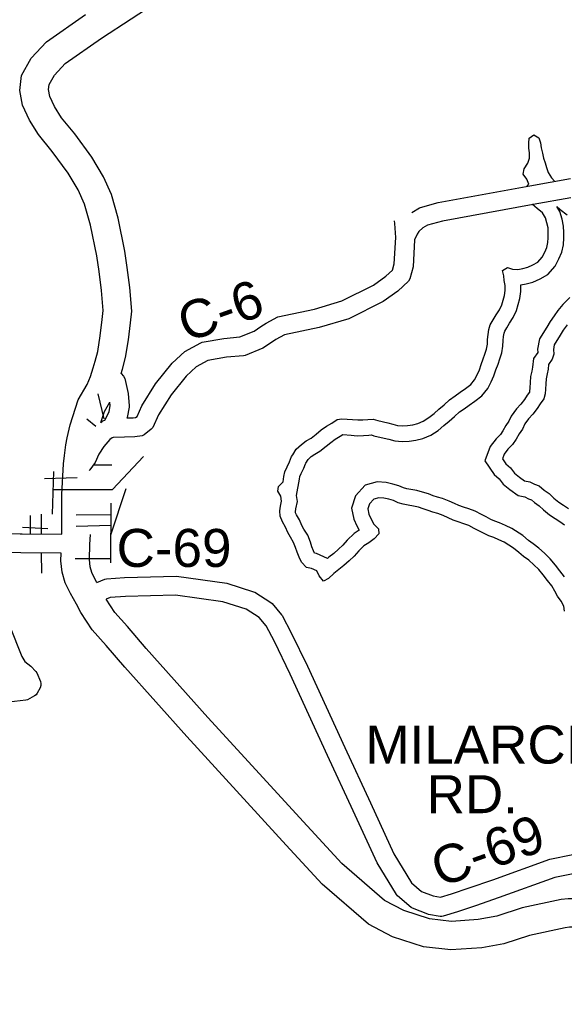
# Model space of a CAD drawing. Header units: feet. Extents: x 2324188 to 2324820, y 186207 to 186678.
# Tile 5 of 41: x 2324288 to 2324310, y 186383 to 186424. Entities that reach past the tile are written whole.
import ezdxf

# ---------------------------------------------------------------- set-up
doc = ezdxf.new("R2010")
doc.units = ezdxf.units.FT
doc.header["$MEASUREMENT"] = 0
doc.linetypes.add('waterex', pattern=[0])
for name, color, linetype in [('RD_X_Cells', 7, 'Continuous'), ('STREET-RURAL', 14, 'Continuous'), ('STREET-URBAN', 15, 'Continuous'), ('UT_X_Water', 133, 'waterex')]:
    doc.layers.add(name, color=color, linetype=linetype)
doc.styles.add('ROAD', font='arial.ttf', dxfattribs={"height": 400})

msp = doc.modelspace()

# ---------------------------------------------------------------- linework, layer by layer
at = {"layer": 'RD_X_Cells', "color": 2, "linetype": 'Continuous'}
for points in [[(2324292.001, 186413.318), (2324291.909, 186413.998), (2324291.626, 186415.354), (2324291.347, 186416.33), (2324291.019, 186417.061), (2324290.547, 186417.864), (2324289.836, 186418.826), (2324289.294, 186419.493), (2324288.998, 186419.96), (2324288.812, 186420.366), (2324288.758, 186420.654), (2324288.783, 186420.872), (2324288.997, 186421.253), (2324289.447, 186421.735), (2324290.94, 186422.78), (2324293.393, 186424.389), (2324295.861, 186426.014), (2324296.682, 186426.521), (2324296.857, 186426.642)], [(2324290.837, 186413.16), (2324290.751, 186413.799), (2324290.485, 186415.072), (2324290.241, 186415.926), (2324289.973, 186416.522), (2324289.566, 186417.216), (2324288.908, 186418.106), (2324288.339, 186418.806), (2324287.964, 186419.399), (2324287.684, 186420.007), (2324287.571, 186420.612), (2324287.644, 186421.242), (2324288.042, 186421.951), (2324288.673, 186422.627), (2324290.282, 186423.752)], [(2324289.527, 186406.299), (2324289.644, 186406.829), (2324289.98, 186407.863), (2324290.35, 186408.492), (2324290.489, 186408.828), (2324290.592, 186409.178), (2324290.674, 186409.452), (2324290.783, 186409.855), (2324290.885, 186410.506), (2324290.969, 186411.178), (2324291.012, 186411.542), (2324290.944, 186412.37), (2324290.837, 186413.16)], [(2324291.748, 186408.947), (2324291.803, 186409.131), (2324291.933, 186409.609), (2324292.048, 186410.342), (2324292.135, 186411.037), (2324292.192, 186411.522), (2324292.112, 186412.497), (2324292.001, 186413.318)], [(2324290.913, 186406.933), (2324291.057, 186407.379), (2324291.283, 186407.762)], [(2324289.306, 186402.329), (2324289.297, 186403.965), (2324289.375, 186405.228), (2324289.419, 186405.569), (2324289.462, 186406.005), (2324289.527, 186406.299)], [(2324290.747, 186400.334), (2324290.696, 186400.428), (2324290.542, 186400.738), (2324290.477, 186400.976), (2324290.443, 186401.274), (2324290.462, 186401.902), (2324290.48, 186402.307)], [(2324298.729, 186389.321), (2324298.563, 186389.502), (2324294.457, 186393.975), (2324291.904, 186396.834), (2324291.134, 186397.739), (2324290.552, 186398.379), (2324290.088, 186399.092), (2324289.902, 186399.437), (2324289.655, 186399.882), (2324289.438, 186400.32), (2324289.321, 186400.753), (2324289.266, 186401.224), (2324289.276, 186401.539)], [(2324299.593, 186390.117), (2324299.427, 186390.297), (2324295.328, 186394.763), (2324292.789, 186397.606), (2324292.015, 186398.515), (2324291.484, 186399.099), (2324291.129, 186399.645)], [(2324314.492, 186386.234), (2324313.649, 186386.589), (2324312.842, 186386.926), (2324312.099, 186387.108), (2324311.97, 186387.124), (2324311.343, 186387.234), (2324310.747, 186387.295), (2324310.193, 186387.287), (2324309.9, 186387.264), (2324308.29, 186386.914), (2324307.246, 186386.579), (2324306.482, 186386.432), (2324305.374, 186386.358), (2324304.475, 186386.457), (2324303.41, 186386.806), (2324302.622, 186387.225), (2324300.859, 186388.743), (2324299.593, 186390.117)], [(2324317.864, 186382.939), (2324316.562, 186383.675), (2324314.396, 186385), (2324313.195, 186385.506), (2324312.475, 186385.807), (2324311.884, 186385.951), (2324311.793, 186385.963), (2324311.181, 186386.07), (2324310.696, 186386.12), (2324310.249, 186386.114), (2324310.073, 186386.099), (2324308.595, 186385.778), (2324307.537, 186385.439), (2324306.632, 186385.265), (2324305.349, 186385.179), (2324304.226, 186385.303), (2324302.948, 186385.721), (2324301.955, 186386.25), (2324300.041, 186387.897), (2324298.729, 186389.321)]]:
    msp.add_lwpolyline(points, dxfattribs=at)
at = {"layer": 'RD_X_Cells'}
for points in [[(2324303.74, 186415.592), (2324304.058, 186415.776), (2324304.104, 186415.795), (2324304.83, 186415.997), (2324308.609, 186416.689), (2324310.296, 186416.985)], [(2324310.303, 186416.191), (2324308.747, 186415.918), (2324305.006, 186415.233), (2324304.385, 186415.061), (2324304.197, 186414.952), (2324304.03, 186414.806), (2324303.963, 186414.688), (2324303.858, 186414.462), (2324303.798, 186413.35), (2324303.662, 186412.847), (2324303.605, 186412.753), (2324303.167, 186412.348), (2324302.565, 186411.923), (2324301.142, 186411.209), (2324299.926, 186410.841), (2324298.488, 186410.537), (2324298.134, 186410.354), (2324297.947, 186410.229), (2324297.6, 186409.999), (2324296.861, 186409.697), (2324296.805, 186409.683), (2324296.096, 186409.617), (2324295.326, 186409.486), (2324294.844, 186409.219), (2324294.436, 186408.84), (2324293.809, 186408.063), (2324293.298, 186407.24), (2324293.053, 186406.721), (2324292.995, 186406.649), (2324292.703, 186406.422), (2324292.611, 186406.383), (2324292.309, 186406.337), (2324291.893, 186406.331), (2324291.418, 186406.317), (2324291.377, 186406.301), (2324291.287, 186406.225), (2324291.033, 186405.935), (2324290.829, 186405.622), (2324290.682, 186405.283), (2324290.465, 186404.978), (2324290.431, 186404.947)], [(2324291.748, 186408.947), (2324291.851, 186408.836), (2324291.9, 186408.742), (2324292.033, 186408.121), (2324292.084, 186407.617), (2324292.082, 186407.561), (2324292.003, 186407.141), (2324291.991, 186407.115), (2324292.244, 186407.119), (2324292.343, 186407.134), (2324292.405, 186407.182), (2324292.61, 186407.615), (2324293.169, 186408.518), (2324293.862, 186409.376), (2324294.381, 186409.858), (2324295.033, 186410.219), (2324295.096, 186410.241), (2324295.993, 186410.394), (2324296.646, 186410.455), (2324297.232, 186410.694), (2324297.514, 186410.881), (2324297.736, 186411.029), (2324298.221, 186411.281), (2324299.731, 186411.6), (2324300.851, 186411.939), (2324302.161, 186412.597), (2324302.673, 186412.958), (2324302.95, 186413.214), (2324303.021, 186413.475), (2324303.079, 186414.555), (2324303.036, 186415.139), (2324303.035, 186415.239), (2324303.035, 186415.239), (2324303.035, 186415.239)], [(2324286.316, 186407.696), (2324286.316, 186407.696), (2324286.588, 186407.394), (2324286.618, 186407.348), (2324286.808, 186406.954), (2324286.954, 186406.405), (2324286.975, 186405.523), (2324286.893, 186404.461), (2324286.691, 186403.381), (2324286.513, 186402.691), (2324286.461, 186402.446), (2324286.844, 186402.35), (2324287.583, 186402.342), (2324287.583, 186402.342), (2324287.617, 186402.342), (2324287.673, 186402.341), (2324287.673, 186402.341), (2324289.305, 186402.322)], [(2324290.913, 186406.933), (2324290.947, 186406.962), (2324291.001, 186406.994), (2324291.072, 186407.022), (2324291.136, 186407.128), (2324291.251, 186407.379), (2324291.297, 186407.623), (2324291.283, 186407.762)], [(2324289.276, 186401.539), (2324287.606, 186401.559), (2324286.742, 186401.568), (2324286.285, 186401.683), (2324286.268, 186401.452), (2324286.252, 186401.096), (2324286.302, 186400.769), (2324286.622, 186399.836), (2324287.655, 186397.282), (2324287.78, 186397.068), (2324288.018, 186396.883), (2324288.228, 186396.668), (2324288.268, 186396.608), (2324288.422, 186396.254), (2324288.438, 186396.168), (2324288.434, 186396.08), (2324288.411, 186395.995), (2324288.289, 186395.764), (2324288.24, 186395.704), (2324288.181, 186395.655), (2324287.888, 186395.497), (2324287.815, 186395.475)], [(2324290.747, 186400.334), (2324291.081, 186400.473), (2324291.142, 186400.487), (2324291.894, 186400.539), (2324294.038, 186400.593), (2324296.117, 186400.299), (2324297.217, 186399.951), (2324297.263, 186399.93), (2324297.933, 186399.51), (2324297.979, 186399.469), (2324298.371, 186399.003), (2324298.395, 186398.968), (2324298.769, 186398.251), (2324299.436, 186396.886), (2324300.973, 186393.523), (2324302.04, 186391.24), (2324303.001, 186389.139), (2324303.726, 186387.952), (2324304.143, 186387.596), (2324304.626, 186387.407), (2324304.928, 186387.357), (2324305.387, 186387.493), (2324306.11, 186387.736), (2324307.086, 186388.078), (2324309.439, 186388.928), (2324310.38, 186389.116)], [(2324310.464, 186388.335), (2324309.649, 186388.172), (2324307.349, 186387.341), (2324306.364, 186386.996), (2324305.624, 186386.747), (2324305.036, 186386.572), (2324304.977, 186386.564), (2324304.917, 186386.565), (2324304.437, 186386.645), (2324304.398, 186386.656), (2324303.766, 186386.902), (2324303.71, 186386.936), (2324303.146, 186387.417), (2324303.106, 186387.464), (2324302.308, 186388.771), (2324301.329, 186390.911), (2324300.262, 186393.195), (2324298.728, 186396.552), (2324298.071, 186397.898), (2324297.731, 186398.549), (2324297.439, 186398.895), (2324296.91, 186399.227), (2324295.943, 186399.533), (2324293.993, 186399.809), (2324291.931, 186399.757), (2324291.292, 186399.713), (2324291.129, 186399.645)], [(2324287.815, 186395.475), (2324287.35, 186395.426), (2324286.484, 186395.325), (2324285.816, 186395.333), (2324284.9, 186395.533), (2324283.974, 186395.726), (2324282.786, 186395.84), (2324282.049, 186395.892), (2324280.997, 186395.995), (2324280.448, 186396.042), (2324279.13, 186396.124), (2324278.337, 186396.136), (2324277.429, 186396.062), (2324276.714, 186395.964)]]:
    msp.add_lwpolyline(points, dxfattribs=at)
at = {"layer": 'STREET-RURAL'}
for p, q in [((2324291.399, 186404.166), (2324292.666, 186405.529)), ((2324290.62, 186405.179), (2324291.37, 186405.186)), ((2324288.584, 186404.62), (2324289.48, 186404.647)), ((2324288.912, 186403.146), (2324288.972, 186404.915)), ((2324289.48, 186404.647), (2324289.929, 186404.661)), ((2324288.945, 186404.169), (2324290.283, 186404.168)), ((2324290.283, 186404.168), (2324291.399, 186404.166)), ((2324291.331, 186402.301), (2324291.964, 186404.21)), ((2324291.327, 186401.137), (2324291.343, 186403.609)), ((2324287.997, 186403.101), (2324287.992, 186402.348)), ((2324288.449, 186403.152), (2324288.452, 186402.348)), ((2324289.889, 186403.123), (2324291.339, 186403.134)), ((2324289.891, 186402.653), (2324291.335, 186402.695)), ((2324288.456, 186401.559), (2324288.46, 186400.712)), ((2324289.856, 186401.316), (2324291.322, 186401.325))]:
    msp.add_line(p, q, dxfattribs=at)
at = {"layer": 'STREET-URBAN'}
for p, q in [((2324291.056, 186407.081), (2324290.805, 186408.109)), ((2324290.71, 186406.759), (2324290.34, 186407.069)), ((2324287.682, 186402.608), (2324288.731, 186402.559))]:
    msp.add_line(p, q, dxfattribs=at)
at = {"layer": 'UT_X_Water'}
for points in [[(2324308.504, 186416.676), (2324308.569, 186416.75), (2324308.482, 186416.961), (2324308.34, 186417.172), (2324308.385, 186417.385), (2324308.524, 186417.621), (2324308.601, 186417.826), (2324308.592, 186418.045), (2324308.567, 186418.241), (2324308.566, 186418.445), (2324308.58, 186418.649), (2324308.782, 186418.784), (2324308.979, 186418.668), (2324309.05, 186418.464), (2324309.075, 186418.253), (2324309.131, 186418.041), (2324309.18, 186417.83), (2324309.244, 186417.634), (2324309.3, 186417.438), (2324309.371, 186417.234), (2324309.506, 186417.023), (2324309.645, 186416.861)], [(2324298.829, 186405.594), (2324298.968, 186405.823), (2324299.186, 186406.02), (2324299.388, 186406.171), (2324299.591, 186406.282), (2324299.793, 186406.448), (2324300.003, 186406.622), (2324300.228, 186406.781), (2324300.439, 186406.908), (2324300.657, 186407.051), (2324300.86, 186407.083), (2324301.298, 186407.055), (2324301.509, 186407.033), (2324301.72, 186407.042), (2324301.931, 186407.051), (2324302.142, 186407.069), (2324302.346, 186407.007), (2324302.753, 186406.916), (2324302.957, 186406.862), (2324303.153, 186406.809), (2324303.356, 186406.794), (2324303.567, 186406.804), (2324303.786, 186406.837), (2324303.997, 186406.885), (2324304.215, 186406.981), (2324304.449, 186407.132), (2324304.659, 186407.298), (2324304.861, 186407.472), (2324305.079, 186407.662), (2324305.304, 186407.867), (2324305.53, 186408.026), (2324305.74, 186408.176), (2324305.958, 186408.327), (2324306.176, 186408.493), (2324306.331, 186408.691), (2324306.439, 186408.895), (2324306.531, 186409.1), (2324306.608, 186409.32), (2324306.693, 186409.549), (2324306.762, 186409.745), (2324306.823, 186409.957), (2324306.861, 186410.154), (2324306.867, 186410.35), (2324306.889, 186410.554), (2324306.919, 186410.759), (2324306.981, 186410.955), (2324307.104, 186411.168), (2324307.228, 186411.365), (2324307.36, 186411.57), (2324307.46, 186411.775), (2324307.567, 186412.168), (2324307.597, 186412.372), (2324307.596, 186412.584), (2324307.547, 186412.78), (2324307.538, 186412.976), (2324307.49, 186413.195), (2324307.692, 186413.315), (2324307.896, 186413.253), (2324308.115, 186413.239), (2324308.326, 186413.28), (2324308.529, 186413.328), (2324308.739, 186413.424), (2324308.942, 186413.543), (2324309.121, 186413.74), (2324309.229, 186413.953), (2324309.313, 186414.15), (2324309.359, 186414.354), (2324309.373, 186414.55), (2324309.364, 186414.747), (2324309.363, 186414.951), (2324309.315, 186415.162), (2324309.258, 186415.366), (2324309.132, 186415.569), (2324308.92, 186415.756), (2324308.723, 186415.919), (2324308.713, 186415.93)], [(2324299.374, 186405.248), (2324299.471, 186405.407), (2324299.597, 186405.521), (2324299.738, 186405.626), (2324299.954, 186405.745), (2324300.204, 186405.95), (2324300.395, 186406.109), (2324300.581, 186406.239), (2324300.783, 186406.361), (2324300.894, 186406.434), (2324301.244, 186406.411), (2324301.49, 186406.385), (2324301.749, 186406.397), (2324301.972, 186406.407), (2324302.073, 186406.415), (2324302.182, 186406.382), (2324302.6, 186406.288), (2324302.79, 186406.239), (2324303.044, 186406.169), (2324303.348, 186406.148), (2324303.63, 186406.16), (2324303.907, 186406.202), (2324304.201, 186406.269), (2324304.522, 186406.41), (2324304.825, 186406.606), (2324305.07, 186406.8), (2324305.284, 186406.984), (2324305.509, 186407.18), (2324305.709, 186407.362), (2324305.904, 186407.499), (2324306.112, 186407.648), (2324306.338, 186407.804), (2324306.633, 186408.03), (2324306.875, 186408.337), (2324307.019, 186408.611), (2324307.132, 186408.86), (2324307.216, 186409.102), (2324307.3, 186409.329), (2324307.377, 186409.549), (2324307.452, 186409.807), (2324307.505, 186410.082), (2324307.512, 186410.305), (2324307.53, 186410.473), (2324307.551, 186410.615), (2324307.576, 186410.694), (2324307.657, 186410.834), (2324307.773, 186411.019), (2324307.923, 186411.252), (2324308.067, 186411.546), (2324308.2, 186412.036), (2324308.243, 186412.327), (2324308.241, 186412.606), (2324308.462, 186412.648), (2324308.74, 186412.714), (2324309.038, 186412.85), (2324309.355, 186413.036), (2324309.657, 186413.371), (2324309.814, 186413.679), (2324309.931, 186413.95), (2324310, 186414.26), (2324310.02, 186414.542), (2324310.01, 186414.764), (2324310.008, 186415.025), (2324309.941, 186415.32), (2324309.856, 186415.628), (2324309.723, 186415.842)], [(2324309.723, 186415.841), (2324309.859, 186415.711), (2324310.156, 186415.488)], [(2324310.259, 186412.083), (2324309.97, 186411.789), (2324309.774, 186411.551), (2324309.62, 186411.333), (2324309.448, 186411.089), (2324309.316, 186410.862), (2324309.01, 186410.375), (2324308.93, 186409.958), (2324308.947, 186409.821), (2324308.761, 186409.566), (2324308.722, 186409.212), (2324308.697, 186409.05), (2324308.646, 186408.821), (2324308.628, 186408.575), (2324308.613, 186408.354), (2324308.603, 186408.211), (2324308.596, 186408.181), (2324308.507, 186408.057), (2324308.39, 186407.871), (2324308.246, 186407.687), (2324308.064, 186407.486), (2324307.846, 186407.197), (2324307.752, 186406.982), (2324307.625, 186406.811), (2324307.495, 186406.58), (2324307.397, 186406.438), (2324307.217, 186406.255), (2324306.973, 186405.946), (2324306.761, 186405.342), (2324307.136, 186404.785), (2324307.347, 186404.61), (2324307.516, 186404.387), (2324307.794, 186404.164), (2324308.128, 186403.92), (2324308.402, 186403.861), (2324308.56, 186403.785), (2324308.677, 186403.744), (2324308.81, 186403.633), (2324308.998, 186403.497), (2324309.179, 186403.325), (2324309.424, 186403.121), (2324309.658, 186402.973), (2324309.851, 186402.853), (2324310.043, 186402.712)], [(2324310.148, 186410.961), (2324309.993, 186410.741), (2324309.869, 186410.528), (2324309.621, 186410.134), (2324309.583, 186409.937), (2324309.608, 186409.741), (2324309.539, 186409.537), (2324309.384, 186409.324), (2324309.362, 186409.127), (2324309.332, 186408.931), (2324309.286, 186408.727), (2324309.272, 186408.53), (2324309.258, 186408.31), (2324309.244, 186408.106), (2324309.19, 186407.902), (2324309.043, 186407.697), (2324308.919, 186407.5), (2324308.741, 186407.271), (2324308.562, 186407.074), (2324308.407, 186406.868), (2324308.315, 186406.656), (2324308.168, 186406.459), (2324308.044, 186406.238), (2324307.897, 186406.025), (2324307.702, 186405.828), (2324307.547, 186405.63), (2324307.478, 186405.434), (2324307.62, 186405.223), (2324307.817, 186405.059), (2324307.983, 186404.841), (2324308.187, 186404.677), (2324308.399, 186404.522), (2324308.611, 186404.476), (2324308.807, 186404.383), (2324309.003, 186404.314), (2324309.207, 186404.143), (2324309.411, 186403.995), (2324309.608, 186403.808), (2324309.805, 186403.645), (2324310.001, 186403.521), (2324310.213, 186403.389)], [(2324309.91, 186399.557), (2324309.752, 186399.768), (2324309.649, 186399.971), (2324309.515, 186400.197), (2324309.341, 186400.408), (2324309.16, 186400.642), (2324308.978, 186400.869), (2324308.774, 186401.064), (2324308.569, 186401.25), (2324308.357, 186401.406), (2324308.153, 186401.562), (2324307.94, 186401.741), (2324307.548, 186401.989), (2324307.328, 186402.097), (2324307.124, 186402.19), (2324306.92, 186402.259), (2324306.724, 186402.352), (2324306.513, 186402.461), (2324306.316, 186402.561), (2324306.089, 186402.685), (2324305.893, 186402.755), (2324305.658, 186402.831), (2324305.446, 186402.908), (2324305.242, 186402.993), (2324305.03, 186403.094), (2324304.811, 186403.179), (2324304.615, 186403.232), (2324304.411, 186403.302), (2324304.215, 186403.371), (2324304.012, 186403.44), (2324303.816, 186403.486), (2324303.597, 186403.524), (2324303.385, 186403.561), (2324303.182, 186403.623), (2324302.986, 186403.708), (2324302.79, 186403.769), (2324302.586, 186403.815), (2324302.383, 186403.829), (2324302.172, 186403.773), (2324301.993, 186403.575), (2324301.924, 186403.363), (2324301.973, 186403.151), (2324302.06, 186402.948), (2324302.171, 186402.737), (2324302.368, 186402.542), (2324302.377, 186402.338), (2324302.183, 186402.133), (2324301.973, 186401.974), (2324301.762, 186401.847), (2324301.553, 186401.634), (2324301.366, 186401.421), (2324301.156, 186401.223), (2324300.939, 186401.033), (2324300.729, 186400.867), (2324300.526, 186400.701), (2324300.309, 186400.495), (2324300.106, 186400.392), (2324299.925, 186400.602), (2324299.822, 186400.806), (2324299.602, 186400.906), (2324299.391, 186400.952), (2324299.194, 186401.17), (2324299.091, 186401.381), (2324299.011, 186401.585), (2324298.948, 186401.781), (2324298.868, 186401.984), (2324298.734, 186402.195), (2324298.623, 186402.398), (2324298.528, 186402.618), (2324298.401, 186402.829), (2324298.306, 186403.063), (2324298.297, 186403.283), (2324298.327, 186403.479), (2324298.372, 186403.692), (2324298.339, 186403.888), (2324298.213, 186404.091), (2324298.243, 186404.287), (2324298.429, 186404.485), (2324298.467, 186404.705), (2324298.505, 186404.901), (2324298.597, 186405.106), (2324298.698, 186405.311), (2324298.782, 186405.523), (2324298.829, 186405.594)], [(2324310.045, 186400.57), (2324309.846, 186400.811), (2324309.667, 186401.042), (2324309.455, 186401.307), (2324309.214, 186401.536), (2324308.979, 186401.751), (2324308.744, 186401.923), (2324308.557, 186402.066), (2324308.323, 186402.263), (2324307.864, 186402.553), (2324307.605, 186402.681), (2324307.362, 186402.791), (2324307.163, 186402.859), (2324307.01, 186402.932), (2324306.807, 186403.035), (2324306.618, 186403.132), (2324306.353, 186403.277), (2324306.101, 186403.366), (2324305.869, 186403.442), (2324305.681, 186403.51), (2324305.505, 186403.584), (2324305.286, 186403.688), (2324305.013, 186403.793), (2324304.804, 186403.85), (2324304.623, 186403.912), (2324304.427, 186403.981), (2324304.189, 186404.062), (2324303.944, 186404.119), (2324303.708, 186404.16), (2324303.536, 186404.191), (2324303.404, 186404.23), (2324303.211, 186404.314), (2324302.957, 186404.393), (2324302.68, 186404.456), (2324302.32, 186404.481), (2324301.821, 186404.347), (2324301.422, 186403.906), (2324301.255, 186403.393), (2324301.356, 186402.95), (2324301.476, 186402.67), (2324301.572, 186402.487), (2324301.359, 186402.358), (2324301.079, 186402.073), (2324300.901, 186401.869), (2324300.723, 186401.702), (2324300.526, 186401.53), (2324300.323, 186401.37), (2324300.258, 186401.316), (2324299.807, 186401.523), (2324299.733, 186401.539), (2324299.683, 186401.641), (2324299.62, 186401.803), (2324299.556, 186401.999), (2324299.447, 186402.278), (2324299.29, 186402.524), (2324299.204, 186402.682), (2324299.103, 186402.914), (2324298.981, 186403.118), (2324298.946, 186403.203), (2324298.945, 186403.248), (2324298.962, 186403.363), (2324299.029, 186403.676), (2324298.988, 186403.922), (2324299.103, 186404.589), (2324299.125, 186404.704), (2324299.182, 186404.831), (2324299.289, 186405.049), (2324299.358, 186405.224), (2324299.374, 186405.248)], [(2324310.045, 186399.15), (2324310.013, 186399.353), (2324309.91, 186399.557)]]:
    msp.add_lwpolyline(points, dxfattribs=at)

# ---------------------------------------------------------------- texts
at = {"layer": 'RD_X_Cells', "style": 'ROAD'}
for s, rotation, p in [('C-6', 19.4401, (2324294.442, 186410.222)), ('C-69', 19.486, (2324304.895, 186387.753))]:
    msp.add_text(s, height=1.5658, rotation=rotation, dxfattribs=at).set_placement(p)
for s, p in [('C-69', (2324291.562, 186400.974)), ('MILARCIK', (2324301.829, 186392.864)), ('RD.', (2324304.354, 186390.82))]:
    msp.add_text(s, height=1.5658, dxfattribs=at).set_placement(p)

doc.saveas('drawing.dxf')
